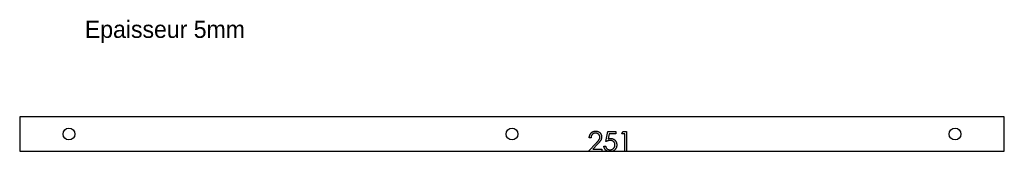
# Model space of a CAD drawing. Header units: millimetres. Extents: x -500 to 500, y -18 to 116.
import ezdxf

# ---------------------------------------------------------------- set-up
doc = ezdxf.new("R2010")
doc.units = ezdxf.units.MM

msp = doc.modelspace()

# ---------------------------------------------------------------- linework, layer by layer
at = {"color": 7, "linetype": 'Continuous', "lineweight": 25}
for p, q in [((-500, 17.5), (-500, -17.5)), ((500, 17.5), (-500, 17.5)), ((500, -17.5), (500, 17.5)), ((-500, -17.5), (500, -17.5))]:
    msp.add_line(p, q, dxfattribs=at)
at = {"color": 1, "linetype": 'Continuous', "lineweight": 25}
for p, q in [((95.4, -7.5), (97.4, 2.5)), ((97.4, 2.5), (105.6, 2.5)), ((98.8, 0.4), (97.8, -4.8)), ((105.6, 0.4), (98.8, 0.4)), ((105.6, 2.5), (105.6, 0.4)), ((111.5, 0.4), (112.7, 2.5)), ((114.6, 0.4), (111.5, 0.4)), ((112.7, 2.5), (116.4, 2.5)), ((114.6, -17.5), (114.6, 0.4)), ((116.4, 2.5), (116.4, -17.5)), ((77.7, -17.5), (85.4, -9.2)), ((80.3, -3.7), (78.5, -3.7)), ((87, -10.1), (82, -15.4)), ((82, -15.4), (91.3, -15.4)), ((91.3, -15.4), (91.3, -17.5)), ((93.3, -12.4), (95.1, -12.4))]:
    msp.add_line(p, q, dxfattribs=at)
at = {"color": 7, "linetype": 'Continuous', "lineweight": 25}
for centre in [(-450, 0), (0, 0), (450, 0)]:
    msp.add_circle(centre, 6, dxfattribs=at)
at = {"color": 1, "linetype": 'Continuous', "lineweight": 25}
for points, knots in [([(78.5, -3.7), (78.5, -3.4), (78.5, -2.9), (78.6, -2.3), (78.8, -1.6), (79, -1), (79.2, -0.4), (79.6, 0.1), (80, 0.7), (80.4, 1.1), (80.9, 1.6), (81.4, 2), (81.9, 2.3), (82.5, 2.6), (83.1, 2.8), (83.7, 2.9), (84.3, 3), (84.8, 3), (85, 3)], [0, 0, 0, 0, 0.0688, 0.13512, 0.199, 0.26193, 0.32353, 0.38543, 0.44722, 0.51002, 0.57251, 0.63336, 0.69322, 0.75256, 0.81256, 0.87326, 0.93554, 1, 1, 1, 1]), ([(84.9, 1), (84.7, 1), (84.4, 0.9), (84, 0.9), (83.5, 0.8), (83.1, 0.7), (82.7, 0.5), (82.4, 0.3), (82, 0), (81.7, -0.2), (81.4, -0.6), (81.1, -0.9), (80.9, -1.3), (80.7, -1.7), (80.5, -2.2), (80.4, -2.6), (80.3, -3.1), (80.3, -3.5), (80.3, -3.7)], [0, 0, 0, 0, 0.06445, 0.12657, 0.18692, 0.24592, 0.3041, 0.36178, 0.42058, 0.48027, 0.54022, 0.60066, 0.66192, 0.72443, 0.78885, 0.85629, 0.92634, 1, 1, 1, 1]), ([(89.2, -3.1), (89.2, -3), (89.2, -2.7), (89.2, -2.3), (89.1, -1.9), (88.9, -1.5), (88.7, -1.2), (88.5, -0.9), (88.3, -0.5), (88, -0.2), (87.7, 0), (87.3, 0.3), (87, 0.5), (86.6, 0.7), (86.2, 0.8), (85.8, 0.9), (85.3, 0.9), (85, 1), (84.9, 1)], [0, 0, 0, 0, 0.06197, 0.12213, 0.181, 0.24016, 0.29986, 0.35995, 0.42174, 0.48655, 0.55151, 0.61499, 0.67724, 0.73971, 0.80304, 0.86649, 0.93197, 1, 1, 1, 1]), ([(85, 3), (85.2, 3), (85.6, 3), (86.3, 2.9), (86.9, 2.8), (87.4, 2.6), (88, 2.3), (88.5, 2), (88.9, 1.7), (89.4, 1.2), (89.8, 0.8), (90.1, 0.3), (90.4, -0.2), (90.6, -0.7), (90.8, -1.2), (90.9, -1.8), (91, -2.3), (91, -2.7), (91, -2.9)], [0, 0, 0, 0, 0.069475, 0.136517, 0.200789, 0.26383, 0.325735, 0.387291, 0.449509, 0.512968, 0.576275, 0.63758, 0.697903, 0.757172, 0.816599, 0.876653, 0.93729, 1, 1, 1, 1]), ([(85.4, -9.2), (85.6, -9), (86, -8.6), (86.5, -8.1), (87, -7.6), (87.4, -7.1), (87.7, -6.7), (88.1, -6.3), (88.3, -5.9), (88.6, -5.5), (88.8, -5), (89.1, -4.4), (89.2, -3.7), (89.2, -3.3), (89.2, -3.1)], [0, 0, 0, 0, 0.110794, 0.212813, 0.306078, 0.390617, 0.467233, 0.534451, 0.593867, 0.644833, 0.736221, 0.825037, 0.911992, 1, 1, 1, 1]), ([(91, -2.9), (91, -3.2), (91, -3.8), (90.8, -4.6), (90.6, -5.4), (90.3, -6), (90, -6.5), (89.7, -6.9), (89.3, -7.4), (89, -7.9), (88.5, -8.4), (88.1, -8.9), (87.5, -9.5), (87.2, -9.9), (87, -10.1)], [0, 0, 0, 0, 0.0987, 0.19567, 0.29242, 0.39134, 0.44446, 0.50423, 0.57035, 0.64255, 0.72229, 0.80792, 0.90047, 1, 1, 1, 1]), ([(99.8, -6.5), (99.6, -6.5), (99.3, -6.5), (98.8, -6.5), (98.3, -6.6), (97.8, -6.7), (97.2, -6.9), (96.6, -7.1), (96, -7.3), (95.6, -7.4), (95.4, -7.5)], [0, 0, 0, 0, 0.10308, 0.21102, 0.32596, 0.4465, 0.57463, 0.7089, 0.85119, 1, 1, 1, 1]), ([(97.8, -4.8), (98, -4.8), (98.4, -4.6), (99, -4.5), (99.6, -4.4), (99.9, -4.4), (100.1, -4.4)], [0, 0, 0, 0, 0.27507, 0.5329, 0.77397, 1, 1, 1, 1]), ([(104.6, -10.9), (104.6, -10.7), (104.6, -10.4), (104.5, -10), (104.4, -9.5), (104.3, -9.1), (104.1, -8.7), (103.9, -8.4), (103.6, -8), (103.3, -7.7), (103, -7.4), (102.6, -7.2), (102.2, -6.9), (101.8, -6.8), (101.3, -6.6), (100.8, -6.5), (100.3, -6.5), (100, -6.5), (99.8, -6.5)], [0, 0, 0, 0, 0.06536, 0.128, 0.18833, 0.24719, 0.30561, 0.36404, 0.4226, 0.48264, 0.54325, 0.60408, 0.66493, 0.72739, 0.79145, 0.85804, 0.92703, 1, 1, 1, 1]), ([(100.1, -4.4), (100.3, -4.4), (100.8, -4.4), (101.4, -4.5), (102, -4.7), (102.6, -4.9), (103.2, -5.1), (103.7, -5.4), (104.2, -5.8), (104.6, -6.3), (105.1, -6.7), (105.4, -7.2), (105.7, -7.8), (106, -8.4), (106.2, -9), (106.3, -9.6), (106.4, -10.3), (106.4, -10.7), (106.4, -11)], [0, 0, 0, 0, 0.0658, 0.12938, 0.19087, 0.25125, 0.31077, 0.37065, 0.43104, 0.49315, 0.55536, 0.61632, 0.6773, 0.7383, 0.80079, 0.8648, 0.93106, 1, 1, 1, 1]), ([(96.9, -17.5), (96.8, -17.5), (96.6, -17.4), (96.2, -17.1), (95.8, -16.8), (95.3, -16.4), (94.9, -16), (94.6, -15.6), (94.3, -15.1), (94, -14.6), (93.8, -14.1), (93.6, -13.6), (93.4, -13), (93.4, -12.6), (93.3, -12.4)], [0.285121, 0.285121, 0.285121, 0.285121, 0.310663, 0.370797, 0.431291, 0.493204, 0.55557, 0.61731, 0.678641, 0.74069, 0.802969, 0.866791, 0.932342, 1, 1, 1, 1]), ([(95.1, -12.4), (95.2, -12.6), (95.3, -12.9), (95.4, -13.4), (95.7, -13.9), (95.9, -14.3), (96.3, -14.7), (96.6, -15), (97, -15.3), (97.5, -15.5), (98, -15.7), (98.5, -15.9), (99, -15.9), (99.4, -16), (99.5, -16)], [0, 0, 0, 0, 0.0947, 0.18202, 0.26441, 0.34258, 0.41903, 0.49645, 0.57732, 0.66147, 0.7467, 0.83124, 0.91519, 1, 1, 1, 1]), ([(99.5, -16), (99.7, -16), (100, -15.9), (100.5, -15.9), (101, -15.8), (101.5, -15.6), (101.9, -15.4), (102.3, -15.1), (102.7, -14.9), (103.1, -14.5), (103.5, -14.1), (103.8, -13.7), (104, -13.3), (104.3, -12.9), (104.4, -12.4), (104.5, -11.9), (104.6, -11.4), (104.6, -11.1), (104.6, -10.9)], [0, 0, 0, 0, 0.06421, 0.12642, 0.18768, 0.24822, 0.30831, 0.36966, 0.4317, 0.49595, 0.55976, 0.6223, 0.68391, 0.74509, 0.80674, 0.86909, 0.93329, 1, 1, 1, 1]), ([(106.4, -11), (106.4, -11.1), (106.4, -11.5), (106.4, -11.9), (106.3, -12.4), (106.2, -12.9), (106.1, -13.3), (105.9, -13.8), (105.7, -14.2), (105.5, -14.6), (105.3, -15), (105, -15.4), (104.7, -15.7), (104.4, -16.1), (104.1, -16.4), (103.8, -16.6), (103.4, -16.9), (103, -17.1), (102.7, -17.3), (102.4, -17.5), (102.3, -17.5)], [0, 0, 0, 0, 0.04401, 0.087425, 0.130104, 0.172535, 0.214532, 0.25627, 0.298262, 0.340668, 0.382714, 0.423715, 0.464256, 0.504079, 0.543863, 0.583286, 0.623103, 0.662926, 0.703244, 0.739676, 0.739676, 0.739676, 0.739676])]:
    msp.add_open_spline(points, degree=3, knots=knots, dxfattribs=at)

# ---------------------------------------------------------------- texts
at = {"insert": (-433.8, 115.2), "char_height": 17.5, "attachment_point": 1}
msp.add_mtext_dynamic_manual_height_columns('Epaisseur 5mm', width=326.111, gutter_width=87.5, heights=[0], dxfattribs=at)

doc.saveas('drawing.dxf')
